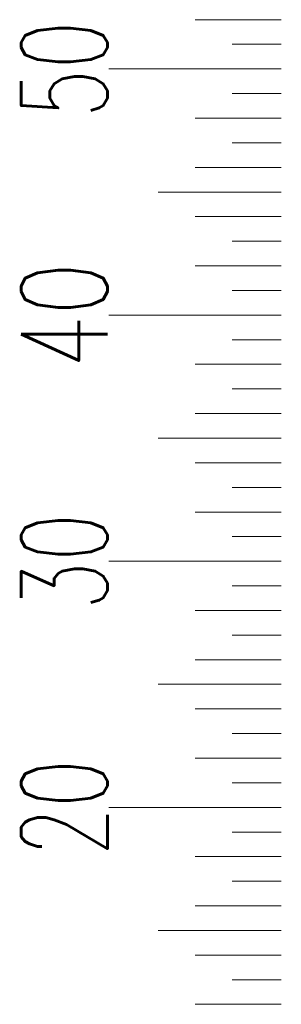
# Model space of a CAD drawing. Header units: millimetres. Extents: x -34 to 6620, y -230 to 4700.
# Tile 5 of 216: x -34 to -23, y -40 to 0. Entities that reach past the tile are written whole.
import ezdxf

# ---------------------------------------------------------------- set-up
doc = ezdxf.new("R2010")
doc.units = ezdxf.units.MM
doc.layers.add('1', color=7, linetype='Continuous', true_color=0xffffff)
doc.styles.add('latin_extended', font='simplex.shx')

msp = doc.modelspace()

# ---------------------------------------------------------------- linework, layer by layer
at = {"layer": '1', "color": 3, "linetype": 'Continuous', "lineweight": 18}
for p, q in [((-26.757, -0.214), (-23.257, -0.214)), ((-25.257, -1.214), (-23.257, -1.214)), ((-30.257, -2.214), (-23.257, -2.214)), ((-25.257, -3.214), (-23.257, -3.214)), ((-26.757, -4.214), (-23.257, -4.214)), ((-25.257, -5.214), (-23.257, -5.214)), ((-26.757, -6.214), (-23.257, -6.214)), ((-28.257, -7.214), (-23.257, -7.214)), ((-26.757, -8.214), (-23.257, -8.214)), ((-25.257, -9.214), (-23.257, -9.214)), ((-26.757, -10.214), (-23.257, -10.214)), ((-25.257, -11.214), (-23.257, -11.214)), ((-30.257, -12.214), (-23.257, -12.214)), ((-25.257, -13.214), (-23.257, -13.214)), ((-26.757, -14.214), (-23.257, -14.214)), ((-25.257, -15.214), (-23.257, -15.214)), ((-26.757, -16.214), (-23.257, -16.214)), ((-28.257, -17.214), (-23.257, -17.214)), ((-26.757, -18.214), (-23.257, -18.214)), ((-25.257, -19.214), (-23.257, -19.214)), ((-26.757, -20.214), (-23.257, -20.214)), ((-25.257, -21.214), (-23.257, -21.214)), ((-30.257, -22.214), (-23.257, -22.214)), ((-25.257, -23.214), (-23.257, -23.214)), ((-26.757, -24.214), (-23.257, -24.214)), ((-25.257, -25.214), (-23.257, -25.214)), ((-26.757, -26.214), (-23.257, -26.214)), ((-28.257, -27.214), (-23.257, -27.214)), ((-26.757, -28.214), (-23.257, -28.214)), ((-25.257, -29.214), (-23.257, -29.214)), ((-26.757, -30.214), (-23.257, -30.214)), ((-25.257, -31.214), (-23.257, -31.214)), ((-30.257, -32.214), (-23.257, -32.214)), ((-25.257, -33.214), (-23.257, -33.214)), ((-26.757, -34.214), (-23.257, -34.214)), ((-25.257, -35.214), (-23.257, -35.214)), ((-26.757, -36.214), (-23.257, -36.214)), ((-28.257, -37.214), (-23.257, -37.214)), ((-26.757, -38.214), (-23.257, -38.214)), ((-25.257, -39.214), (-23.257, -39.214)), ((-26.757, -40.214), (-23.257, -40.214))]:
    msp.add_line(p, q, dxfattribs=at)

# ---------------------------------------------------------------- texts
at = {"layer": '1', "color": 2, "linetype": 'Continuous', "lineweight": 13, "char_height": 3.5, "attachment_point": 8, "rotation": 90, "line_spacing_factor": 0.963855, "style": 'latin_extended'}
for s, insert in [('\\W0.6551;\\H3.50;50\\H3.50;', (-30.321, -2.226)), ('\\W0.7208;\\H3.50;40\\H3.50;', (-30.321, -12.226)), ('\\W0.6551;\\H3.50;30\\H3.50;', (-30.321, -22.226)), ('\\W0.6551;\\H3.50;20\\H3.50;', (-30.321, -32.226))]:
    msp.add_mtext(s, dxfattribs=dict(at, insert=insert))

doc.saveas('drawing.dxf')
